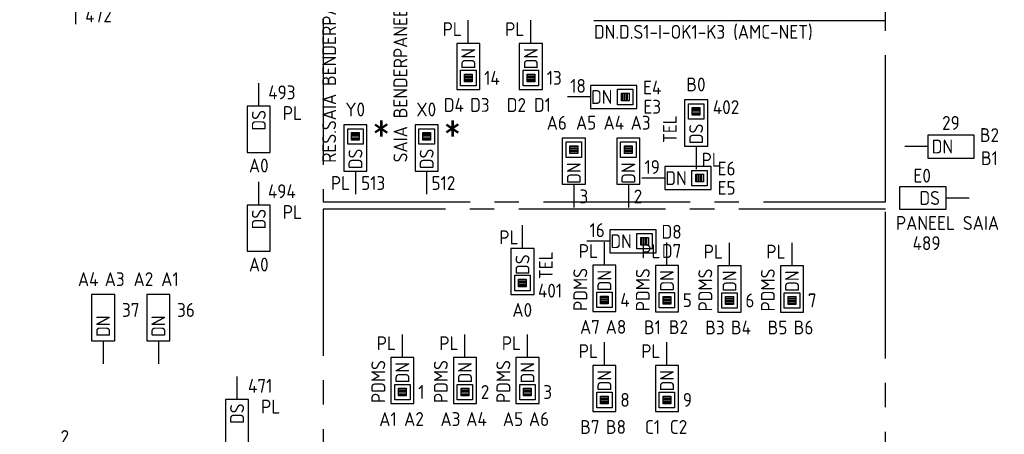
# Model space of a CAD drawing. Header units: millimetres. Extents: x 4336 to 79204, y -9688 to 63134.
# Tile 18 of 38: x 10108 to 22892, y 28129 to 33517. Entities that reach past the tile are written whole.
import ezdxf
from ezdxf.enums import TextEntityAlignment as Align

# ---------------------------------------------------------------- set-up
doc = ezdxf.new("R2010")
doc.units = ezdxf.units.MM
doc.header["$LTSCALE"] = 100
doc.linetypes.add('B0202', pattern=[28.125, 18.75, -3.125, 3.125, -3.125])
doc.linetypes.add('CENTER2', pattern=[28.575, 19.05, -3.175, 3.175, -3.175])
doc.layers.get('0').update_dxf_attribs({"linetype": 'CONTINUOUS'})
for name, color, linetype in [('DATA GROEN 90', 90, 'CONTINUOUS'), ('DBTA GRO_ATTRIB', 2, 'CONTINUOUS'), ('EB6445--_ATTRIB', 2, 'CONTINUOUS'), ('EL644104_LEIDING4', 2, 'B0202'), ('EL6445--_DATANET', 3, 'CONTINUOUS')]:
    doc.layers.add(name, color=color, linetype=linetype)
doc.styles.add('1_8', font='iso')
doc.styles.add('NORATT', font='isocp.shx')

# ---------------------------------------------------------------- blocks, each defined once
blk = doc.blocks.new('EA644502')
for p, q in [((-1.5, 6), (-1.5, 0)), ((1.5, 6), (-1.5, 6)), ((1.5, 0), (1.5, 6)), ((-1.5, 0), (1.5, 0))]:
    blk.add_line(p, q)
at = {"color": 1}
for p, q in [((-1, 5.5), (1, 5.5)), ((-1, 3.5), (-1, 5.5)), ((1, 5.5), (1, 3.5)), ((-0.5, 5), (0.5, 5)), ((-0.5, 4), (-0.5, 5)), ((0.5, 4.8), (-0.5, 4.8)), ((0.5, 4.6), (-0.5, 4.6)), ((0.5, 4.4), (-0.5, 4.4)), ((0.5, 4.2), (-0.5, 4.2)), ((0.5, 4), (-0.5, 4)), ((0.5, 5), (0.5, 4)), ((1, 3.5), (-1, 3.5))]:
    blk.add_line(p, q, dxfattribs=at)
at = {"color": 2}
blk.add_line((0, 0), (0, -3), dxfattribs=at)
at = {"style": 'NORATT', "flags": 8}
for tag, p in [('NUMMERA', (-1.5, 8)), ('NUMMERB', (1.5, 8))]:
    blk.add_attdef(tag, text='', height=1.8, rotation=90, dxfattribs=at).set_placement(p, align=Align.MIDDLE_CENTER)
blk.add_attdef('CODE', text='', height=1.8, rotation=90, dxfattribs=at).set_placement((0, 0.5), align=Align.MIDDLE_LEFT)
at = {"style": 'NORATT', "flags": 9}
for tag, p in [('PATCHSTR', (0, 4)), ('VERD', (0, 4)), ('PANEEL', (0, 4)), ('NUMMER', (6, 3)), ('HOOGTE', (-3, 2)), ('TYPE', (0, -2.5)), ('FABR', (0, -2.5)), ('PCODE', (0, -3)), ('PVERS', (0, -3)), ('PDATE', (0, -3))]:
    blk.add_attdef(tag, text='', height=1.8, dxfattribs=at).set_placement(p, align=Align.BOTTOM_LEFT)
for tag, p in [('NUMMERAP', (8, 1.5)), ('NUMMERBP', (8, -1.5))]:
    blk.add_attdef(tag, text='', height=1.8, dxfattribs=at).set_placement(p, align=Align.MIDDLE_CENTER)
blk = doc.blocks.new('EA644501')
for p, q in [((-1.5, 6), (-1.5, 0)), ((1.5, 6), (-1.5, 6)), ((1.5, 0), (1.5, 6)), ((-1.5, 0), (1.5, 0))]:
    blk.add_line(p, q)
at = {"color": 2}
blk.add_line((0, 0), (0, -3), dxfattribs=at)
at = {"style": '1_8', "flags": 9}
blk.add_attdef('NUMMER', text='', height=1.8, rotation=90, dxfattribs=at).set_placement((-3.5, 8), align=Align.BOTTOM_LEFT)
at = {"style": '1_8'}
for tag, flags, p in [('NUMMERAP', 9, (-1.5, 8)), ('NUMMERBP', 9, (1.5, 8)), ('NUMMERA', 8, (-1.5, 8)), ('NUMMERB', 8, (1.5, 8))]:
    blk.add_attdef(tag, text='', height=1.8, rotation=90, dxfattribs=dict(at, flags=flags)).set_placement(p, align=Align.MIDDLE_CENTER)
at = {"style": '1_8', "flags": 8}
blk.add_attdef('CODE', text='', height=1.8, rotation=90, dxfattribs=at).set_placement((0, 0.5), align=Align.MIDDLE_LEFT)
at = {"style": '1_8', "flags": 9}
for tag, p in [('TYPE', (0, 4)), ('FABR', (0, 3)), ('PDATE', (0, 2)), ('PVERS', (0, 1)), ('PCODE', (0, 0))]:
    blk.add_attdef(tag, text='', height=1.8, dxfattribs=at).set_placement(p, align=Align.MIDDLE_CENTER)
for tag in ['VERD', 'PATCHSTR', 'PANEEL']:
    blk.add_attdef(tag, text='', height=1.8, dxfattribs=at).set_placement((2, 0), align=Align.BOTTOM_LEFT)

msp = doc.modelspace()

# ---------------------------------------------------------------- linework, layer by layer
at = {"layer": 'EL644104_LEIDING4', "linetype": 'ByBlock'}
msp.add_line((21350, 33500, -18), (17564, 33500, -821), dxfattribs=at)
at = {"layer": 'EL644104_LEIDING4', "linetype": 'CENTER2'}
for points in [[(14050, 31150), (21350, 31150), (21350, 39252), (14050, 39252)], [(14050, 23400), (21350, 23400), (21350, 31055), (14050, 31055)]]:
    msp.add_lwpolyline(points, close=True, dxfattribs=at)

# ---------------------------------------------------------------- block references
at = {"layer": 'DATA GROEN 90'}
ref = msp.add_blockref('EA644502', (14467, 31550), dxfattribs=dict(at, xscale=100, yscale=100, zscale=100))
ref.add_attrib('CODE', 'DS', dxfattribs={"layer": 'DBTA GRO_ATTRIB', "color": 1, "height": 180, "rotation": 90, "style": 'NORATT', "flags": 8}).set_placement((14467, 31841), align=Align.MIDDLE_RIGHT)
ref.add_attrib('NUMMERA', 'Y0', dxfattribs={"layer": 'DBTA GRO_ATTRIB', "color": 1, "height": 180, "style": 'NORATT', "flags": 8}).set_placement((14464, 32350), align=Align.MIDDLE_CENTER)
ref.add_attrib('HOOGTE', 'PL', dxfattribs={"layer": 'DBTA GRO_ATTRIB', "color": 1, "height": 180, "style": 'NORATT', "flags": 8}).set_placement((14148, 31250), align=Align.BOTTOM_LEFT)
ref.add_attrib('FABR', 'RES.SAIA BENDERPANEEL', dxfattribs={"layer": 'DBTA GRO_ATTRIB', "color": 1, "height": 180, "rotation": 90, "style": 'NORATT', "flags": 8}).set_placement((14126, 32930), align=Align.MIDDLE_CENTER)
ref.add_attrib('TYPE', '513', dxfattribs={"layer": 'DBTA GRO_ATTRIB', "color": 1, "height": 180, "style": 'NORATT', "flags": 8}).set_placement((14542, 31250), align=Align.BOTTOM_LEFT)
ref = msp.add_blockref('EA644502', (15392, 31550), dxfattribs=dict(at, xscale=100, yscale=100, zscale=100))
ref.add_attrib('CODE', 'DS', dxfattribs={"layer": 'DBTA GRO_ATTRIB', "color": 1, "height": 180, "rotation": 90, "style": 'NORATT', "flags": 8}).set_placement((15392, 31841), align=Align.MIDDLE_RIGHT)
ref.add_attrib('NUMMERA', 'X0', dxfattribs={"layer": 'DBTA GRO_ATTRIB', "color": 1, "height": 180, "style": 'NORATT', "flags": 8}).set_placement((15387, 32350), align=Align.MIDDLE_CENTER)
ref.add_attrib('FABR', 'SAIA BENDERPANEEL', dxfattribs={"layer": 'DBTA GRO_ATTRIB', "color": 1, "height": 180, "rotation": 90, "style": 'NORATT', "flags": 8}).set_placement((15051, 32723), align=Align.MIDDLE_CENTER)
ref.add_attrib('TYPE', '512', dxfattribs={"layer": 'DBTA GRO_ATTRIB', "color": 1, "height": 180, "style": 'NORATT', "flags": 8}).set_placement((15455, 31250), align=Align.BOTTOM_LEFT)
ref = msp.add_blockref('EA644502', (15933, 33209), dxfattribs=dict(at, xscale=100, yscale=100, zscale=100, rotation=180))
ref.add_attrib('CODE', 'DN', dxfattribs={"layer": 'DBTA GRO_ATTRIB', "color": 1, "height": 180, "rotation": 90, "style": 'NORATT', "flags": 8}).set_placement((15933, 32871), align=Align.MIDDLE_LEFT)
ref.add_attrib('NUMMERA', 'D3', dxfattribs={"layer": 'DBTA GRO_ATTRIB', "color": 1, "height": 180, "style": 'NORATT', "flags": 8}).set_placement((16083, 32409), align=Align.MIDDLE_CENTER)
ref.add_attrib('NUMMERB', 'D4', dxfattribs={"layer": 'DBTA GRO_ATTRIB', "color": 1, "height": 180, "style": 'NORATT', "flags": 8}).set_placement((15745, 32408), align=Align.MIDDLE_CENTER)
ref.add_attrib('HOOGTE', 'PL', dxfattribs={"layer": 'DBTA GRO_ATTRIB', "color": 1, "height": 180, "style": 'NORATT', "flags": 8}).set_placement((15599, 33250), align=Align.BOTTOM_LEFT)
ref.add_attrib('TYPE', '14', dxfattribs={"layer": 'DBTA GRO_ATTRIB', "color": 1, "height": 180, "style": 'NORATT', "flags": 8}).set_placement((16139, 32616), align=Align.BOTTOM_LEFT)
ref = msp.add_blockref('EA644502', (16745, 33209), dxfattribs=dict(at, xscale=100, yscale=100, zscale=100, rotation=180))
ref.add_attrib('CODE', 'DN', dxfattribs={"layer": 'DBTA GRO_ATTRIB', "color": 1, "height": 180, "rotation": 90, "style": 'NORATT', "flags": 8}).set_placement((16745, 32871), align=Align.MIDDLE_LEFT)
ref.add_attrib('NUMMERA', 'D1', dxfattribs={"layer": 'DBTA GRO_ATTRIB', "color": 1, "height": 180, "style": 'NORATT', "flags": 8}).set_placement((16895, 32409), align=Align.MIDDLE_CENTER)
ref.add_attrib('NUMMERB', 'D2', dxfattribs={"layer": 'DBTA GRO_ATTRIB', "color": 1, "height": 180, "style": 'NORATT', "flags": 8}).set_placement((16557, 32408), align=Align.MIDDLE_CENTER)
ref.add_attrib('HOOGTE', 'PL', dxfattribs={"layer": 'DBTA GRO_ATTRIB', "color": 1, "height": 180, "style": 'NORATT', "flags": 8}).set_placement((16411, 33250), align=Align.BOTTOM_LEFT)
ref.add_attrib('TYPE', '13', dxfattribs={"layer": 'DBTA GRO_ATTRIB', "color": 1, "height": 180, "style": 'NORATT', "flags": 8}).set_placement((16951, 32616), align=Align.BOTTOM_LEFT)
ref = msp.add_blockref('EA644502', (17521, 32512), dxfattribs=dict(at, xscale=100, yscale=100, zscale=100, rotation=270))
ref.add_attrib('CODE', 'DN', dxfattribs={"layer": 'EB6445--_ATTRIB', "color": 1, "height": 180, "style": 'NORATT', "flags": 8}).set_placement((17805, 32512), align=Align.MIDDLE_RIGHT)
ref.add_attrib('NUMMERA', 'E3', dxfattribs={"layer": 'DBTA GRO_ATTRIB', "color": 1, "height": 180, "style": 'NORATT', "flags": 8}).set_placement((18321, 32385), align=Align.MIDDLE_CENTER)
ref.add_attrib('NUMMERB', 'E4', dxfattribs={"layer": 'DBTA GRO_ATTRIB', "color": 1, "height": 180, "style": 'NORATT', "flags": 8}).set_placement((18321, 32635), align=Align.MIDDLE_CENTER)
ref.add_attrib('TYPE', '18', dxfattribs={"layer": 'EB6445--_ATTRIB', "color": 1, "height": 180, "style": 'NORATT', "flags": 8}).set_placement((17256, 32512), align=Align.BOTTOM_LEFT)
ref = msp.add_blockref('EA644502', (18891, 31875), dxfattribs=dict(at, xscale=100, yscale=100, zscale=100))
ref.add_attrib('CODE', 'DS', dxfattribs={"layer": 'DBTA GRO_ATTRIB', "color": 1, "height": 180, "rotation": 90, "style": 'NORATT', "flags": 8}).set_placement((18891, 32166), align=Align.MIDDLE_RIGHT)
ref.add_attrib('NUMMERA', 'B0', dxfattribs={"layer": 'DBTA GRO_ATTRIB', "color": 1, "height": 180, "style": 'NORATT', "flags": 8}).set_placement((18889, 32675), align=Align.MIDDLE_CENTER)
ref.add_attrib('HOOGTE', 'PL', dxfattribs={"layer": 'DBTA GRO_ATTRIB', "color": 1, "height": 180, "style": 'NORATT', "flags": 8}).set_placement((18962, 31553), align=Align.BOTTOM_LEFT)
ref.add_attrib('FABR', 'TEL', dxfattribs={"layer": 'DBTA GRO_ATTRIB', "color": 1, "height": 180, "rotation": 90, "style": 'NORATT', "flags": 8}).set_placement((18550, 32095), align=Align.MIDDLE_CENTER)
ref.add_attrib('TYPE', '402', dxfattribs={"layer": 'DBTA GRO_ATTRIB', "color": 1, "height": 180, "style": 'NORATT', "flags": 8}).set_placement((19108, 32236), align=Align.BOTTOM_LEFT)
ref = msp.add_blockref('EA644502', (17303, 31378), dxfattribs=dict(at, xscale=100, yscale=100, zscale=100))
ref.add_attrib('CODE', 'DN', dxfattribs={"layer": 'EB6445--_ATTRIB', "color": 1, "height": 180, "rotation": 90, "style": 'NORATT', "flags": 8}).set_placement((17303, 31662), align=Align.MIDDLE_RIGHT)
ref.add_attrib('NUMMERA', 'A5', dxfattribs={"layer": 'DBTA GRO_ATTRIB', "color": 1, "height": 180, "style": 'NORATT', "flags": 8}).set_placement((17462, 32178), align=Align.MIDDLE_CENTER)
ref.add_attrib('NUMMERB', 'A6', dxfattribs={"layer": 'DBTA GRO_ATTRIB', "color": 1, "height": 180, "style": 'NORATT', "flags": 8}).set_placement((17082, 32177), align=Align.MIDDLE_CENTER)
ref.add_attrib('TYPE', '3', dxfattribs={"layer": 'EB6445--_ATTRIB', "color": 1, "height": 180, "style": 'NORATT', "flags": 8}).set_placement((17376, 31076), align=Align.BOTTOM_LEFT)
ref = msp.add_blockref('EA644502', (18011, 31378), dxfattribs=dict(at, xscale=100, yscale=100, zscale=100))
ref.add_attrib('CODE', 'DN', dxfattribs={"layer": 'EB6445--_ATTRIB', "color": 1, "height": 180, "rotation": 90, "style": 'NORATT', "flags": 8}).set_placement((18011, 31662), align=Align.MIDDLE_RIGHT)
ref.add_attrib('NUMMERA', 'A3', dxfattribs={"layer": 'DBTA GRO_ATTRIB', "color": 1, "height": 180, "style": 'NORATT', "flags": 8}).set_placement((18170, 32178), align=Align.MIDDLE_CENTER)
ref.add_attrib('NUMMERB', 'A4', dxfattribs={"layer": 'DBTA GRO_ATTRIB', "color": 1, "height": 180, "style": 'NORATT', "flags": 8}).set_placement((17822, 32178), align=Align.MIDDLE_CENTER)
ref.add_attrib('TYPE', '2', dxfattribs={"layer": 'EB6445--_ATTRIB', "color": 1, "height": 180, "style": 'NORATT', "flags": 8}).set_placement((18080, 31076), align=Align.BOTTOM_LEFT)
ref = msp.add_blockref('EA644502', (18486, 31458), dxfattribs=dict(at, xscale=100, yscale=100, zscale=100, rotation=270))
ref.add_attrib('CODE', 'DN', dxfattribs={"layer": 'EB6445--_ATTRIB', "color": 1, "height": 180, "style": 'NORATT', "flags": 8}).set_placement((18770, 31458), align=Align.MIDDLE_RIGHT)
ref.add_attrib('NUMMERA', 'E5', dxfattribs={"layer": 'DBTA GRO_ATTRIB', "color": 1, "height": 180, "style": 'NORATT', "flags": 8}).set_placement((19286, 31332), align=Align.MIDDLE_CENTER)
ref.add_attrib('NUMMERB', 'E6', dxfattribs={"layer": 'DBTA GRO_ATTRIB', "color": 1, "height": 180, "style": 'NORATT', "flags": 8}).set_placement((19286, 31582), align=Align.MIDDLE_CENTER)
ref.add_attrib('TYPE', '19', dxfattribs={"layer": 'EB6445--_ATTRIB', "color": 1, "height": 180, "style": 'NORATT', "flags": 8}).set_placement((18220, 31458), align=Align.BOTTOM_LEFT)
ref = msp.add_blockref('EA644502', (16636, 30545), dxfattribs=dict(at, xscale=100, yscale=100, zscale=100, rotation=180))
ref.add_attrib('CODE', 'DS', dxfattribs={"layer": 'DBTA GRO_ATTRIB', "color": 1, "height": 180, "rotation": 90, "style": 'NORATT', "flags": 8}).set_placement((16636, 30200), align=Align.MIDDLE_LEFT)
ref.add_attrib('NUMMERA', 'A0', dxfattribs={"layer": 'DBTA GRO_ATTRIB', "color": 1, "height": 180, "style": 'NORATT', "flags": 8}).set_placement((16633, 29745), align=Align.MIDDLE_CENTER)
ref.add_attrib('HOOGTE', 'PL', dxfattribs={"layer": 'DBTA GRO_ATTRIB', "color": 1, "height": 180, "style": 'NORATT', "flags": 8}).set_placement((16335, 30545), align=Align.BOTTOM_LEFT)
ref.add_attrib('FABR', 'TEL', dxfattribs={"layer": 'DBTA GRO_ATTRIB', "color": 1, "height": 180, "rotation": 90, "style": 'NORATT', "flags": 8}).set_placement((17084, 30146), align=Align.BOTTOM_LEFT)
ref.add_attrib('TYPE', '401', dxfattribs={"layer": 'DBTA GRO_ATTRIB', "color": 1, "height": 180, "style": 'NORATT', "flags": 8}).set_placement((16837, 29852), align=Align.BOTTOM_LEFT)
ref = msp.add_blockref('EA644502', (17772, 30638), dxfattribs=dict(at, xscale=100, yscale=100, zscale=100, rotation=270))
ref.add_attrib('CODE', 'DN', dxfattribs={"layer": 'EB6445--_ATTRIB', "color": 1, "height": 180, "style": 'NORATT', "flags": 8}).set_placement((18056, 30638), align=Align.MIDDLE_RIGHT)
ref.add_attrib('NUMMERA', 'D7', dxfattribs={"layer": 'DBTA GRO_ATTRIB', "color": 1, "height": 180, "style": 'NORATT', "flags": 8}).set_placement((18572, 30511), align=Align.MIDDLE_CENTER)
ref.add_attrib('NUMMERB', 'D8', dxfattribs={"layer": 'DBTA GRO_ATTRIB', "color": 1, "height": 180, "style": 'NORATT', "flags": 8}).set_placement((18572, 30761), align=Align.MIDDLE_CENTER)
ref.add_attrib('TYPE', '16', dxfattribs={"layer": 'EB6445--_ATTRIB', "color": 1, "height": 180, "style": 'NORATT', "flags": 8}).set_placement((17507, 30638), align=Align.BOTTOM_LEFT)
ref = msp.add_blockref('EA644502', (17700, 30325), dxfattribs=dict(at, xscale=100, yscale=100, zscale=100, rotation=180))
ref.add_attrib('CODE', 'DN', dxfattribs={"layer": 'DBTA GRO_ATTRIB', "color": 1, "height": 180, "rotation": 90, "style": 'NORATT', "flags": 8}).set_placement((17700, 29987), align=Align.MIDDLE_LEFT)
ref.add_attrib('NUMMERA', 'A8', dxfattribs={"layer": 'DBTA GRO_ATTRIB', "color": 1, "height": 180, "style": 'NORATT', "flags": 8}).set_placement((17850, 29525), align=Align.MIDDLE_CENTER)
ref.add_attrib('NUMMERB', 'A7', dxfattribs={"layer": 'DBTA GRO_ATTRIB', "color": 1, "height": 180, "style": 'NORATT', "flags": 8}).set_placement((17512, 29524), align=Align.MIDDLE_CENTER)
ref.add_attrib('HOOGTE', 'PL', dxfattribs={"layer": 'DBTA GRO_ATTRIB', "color": 1, "height": 180, "style": 'NORATT', "flags": 8}).set_placement((17367, 30366), align=Align.BOTTOM_LEFT)
ref.add_attrib('FABR', 'PDMS', dxfattribs={"layer": 'DBTA GRO_ATTRIB', "color": 1, "height": 180, "rotation": 90, "style": 'NORATT', "flags": 8}).set_placement((17531, 29732), align=Align.BOTTOM_LEFT)
ref.add_attrib('TYPE', '4', dxfattribs={"layer": 'DBTA GRO_ATTRIB', "color": 1, "height": 180, "style": 'NORATT', "flags": 8}).set_placement((17906, 29732), align=Align.BOTTOM_LEFT)
ref = msp.add_blockref('EA644502', (18512, 30322), dxfattribs=dict(at, xscale=100, yscale=100, zscale=100, rotation=180))
ref.add_attrib('CODE', 'DN', dxfattribs={"layer": 'DBTA GRO_ATTRIB', "color": 1, "height": 180, "rotation": 90, "style": 'NORATT', "flags": 8}).set_placement((18512, 29984), align=Align.MIDDLE_LEFT)
ref.add_attrib('NUMMERA', 'B2', dxfattribs={"layer": 'DBTA GRO_ATTRIB', "color": 1, "height": 180, "style": 'NORATT', "flags": 8}).set_placement((18662, 29522), align=Align.MIDDLE_CENTER)
ref.add_attrib('NUMMERB', 'B1', dxfattribs={"layer": 'DBTA GRO_ATTRIB', "color": 1, "height": 180, "style": 'NORATT', "flags": 8}).set_placement((18324, 29520), align=Align.MIDDLE_CENTER)
ref.add_attrib('HOOGTE', 'PL', dxfattribs={"layer": 'DBTA GRO_ATTRIB', "color": 1, "height": 180, "style": 'NORATT', "flags": 8}).set_placement((18178, 30363), align=Align.BOTTOM_LEFT)
ref.add_attrib('FABR', 'PDMS', dxfattribs={"layer": 'DBTA GRO_ATTRIB', "color": 1, "height": 180, "rotation": 90, "style": 'NORATT', "flags": 8}).set_placement((18342, 29729), align=Align.BOTTOM_LEFT)
ref.add_attrib('TYPE', '5', dxfattribs={"layer": 'DBTA GRO_ATTRIB', "color": 1, "height": 180, "style": 'NORATT', "flags": 8}).set_placement((18718, 29728), align=Align.BOTTOM_LEFT)
ref = msp.add_blockref('EA644502', (19324, 30318), dxfattribs=dict(at, xscale=100, yscale=100, zscale=100, rotation=180))
ref.add_attrib('CODE', 'DN', dxfattribs={"layer": 'DBTA GRO_ATTRIB', "color": 1, "height": 180, "rotation": 90, "style": 'NORATT', "flags": 8}).set_placement((19324, 29980), align=Align.MIDDLE_LEFT)
ref.add_attrib('NUMMERA', 'B4', dxfattribs={"layer": 'DBTA GRO_ATTRIB', "color": 1, "height": 180, "style": 'NORATT', "flags": 8}).set_placement((19474, 29518), align=Align.MIDDLE_CENTER)
ref.add_attrib('NUMMERB', 'B3', dxfattribs={"layer": 'DBTA GRO_ATTRIB', "color": 1, "height": 180, "style": 'NORATT', "flags": 8}).set_placement((19136, 29517), align=Align.MIDDLE_CENTER)
ref.add_attrib('HOOGTE', 'PL', dxfattribs={"layer": 'DBTA GRO_ATTRIB', "color": 1, "height": 180, "style": 'NORATT', "flags": 8}).set_placement((18990, 30359), align=Align.BOTTOM_LEFT)
ref.add_attrib('FABR', 'PDMS', dxfattribs={"layer": 'DBTA GRO_ATTRIB', "color": 1, "height": 180, "rotation": 90, "style": 'NORATT', "flags": 8}).set_placement((19154, 29725), align=Align.BOTTOM_LEFT)
ref.add_attrib('TYPE', '6', dxfattribs={"layer": 'DBTA GRO_ATTRIB', "color": 1, "height": 180, "style": 'NORATT', "flags": 8}).set_placement((19530, 29725), align=Align.BOTTOM_LEFT)
ref = msp.add_blockref('EA644502', (20136, 30318), dxfattribs=dict(at, xscale=100, yscale=100, zscale=100, rotation=180))
ref.add_attrib('CODE', 'DN', dxfattribs={"layer": 'DBTA GRO_ATTRIB', "color": 1, "height": 180, "rotation": 90, "style": 'NORATT', "flags": 8}).set_placement((20136, 29980), align=Align.MIDDLE_LEFT)
ref.add_attrib('NUMMERA', 'B6', dxfattribs={"layer": 'DBTA GRO_ATTRIB', "color": 1, "height": 180, "style": 'NORATT', "flags": 8}).set_placement((20286, 29518), align=Align.MIDDLE_CENTER)
ref.add_attrib('NUMMERB', 'B5', dxfattribs={"layer": 'DBTA GRO_ATTRIB', "color": 1, "height": 180, "style": 'NORATT', "flags": 8}).set_placement((19948, 29517), align=Align.MIDDLE_CENTER)
ref.add_attrib('HOOGTE', 'PL', dxfattribs={"layer": 'DBTA GRO_ATTRIB', "color": 1, "height": 180, "style": 'NORATT', "flags": 8}).set_placement((19802, 30359), align=Align.BOTTOM_LEFT)
ref.add_attrib('FABR', 'PDMS', dxfattribs={"layer": 'DBTA GRO_ATTRIB', "color": 1, "height": 180, "rotation": 90, "style": 'NORATT', "flags": 8}).set_placement((19966, 29725), align=Align.BOTTOM_LEFT)
ref.add_attrib('TYPE', '7', dxfattribs={"layer": 'DBTA GRO_ATTRIB', "color": 1, "height": 180, "style": 'NORATT', "flags": 8}).set_placement((20342, 29725), align=Align.BOTTOM_LEFT)
ref = msp.add_blockref('EA644502', (15077, 29128), dxfattribs=dict(at, xscale=100, yscale=100, zscale=100, rotation=180))
ref.add_attrib('CODE', 'DN', dxfattribs={"layer": 'DBTA GRO_ATTRIB', "color": 1, "height": 180, "rotation": 90, "style": 'NORATT', "flags": 8}).set_placement((15077, 28790), align=Align.MIDDLE_LEFT)
ref.add_attrib('NUMMERA', 'A2', dxfattribs={"layer": 'DBTA GRO_ATTRIB', "color": 1, "height": 180, "style": 'NORATT', "flags": 8}).set_placement((15227, 28328), align=Align.MIDDLE_CENTER)
ref.add_attrib('NUMMERB', 'A1', dxfattribs={"layer": 'DBTA GRO_ATTRIB', "color": 1, "height": 180, "style": 'NORATT', "flags": 8}).set_placement((14889, 28327), align=Align.MIDDLE_CENTER)
ref.add_attrib('HOOGTE', 'PL', dxfattribs={"layer": 'DBTA GRO_ATTRIB', "color": 1, "height": 180, "style": 'NORATT', "flags": 8}).set_placement((14744, 29169), align=Align.BOTTOM_LEFT)
ref.add_attrib('FABR', 'PDMS', dxfattribs={"layer": 'DBTA GRO_ATTRIB', "color": 1, "height": 180, "rotation": 90, "style": 'NORATT', "flags": 8}).set_placement((14908, 28535), align=Align.BOTTOM_LEFT)
ref.add_attrib('TYPE', '1', dxfattribs={"layer": 'DBTA GRO_ATTRIB', "color": 1, "height": 180, "style": 'NORATT', "flags": 8}).set_placement((15283, 28535), align=Align.BOTTOM_LEFT)
ref = msp.add_blockref('EA644502', (15889, 29128), dxfattribs=dict(at, xscale=100, yscale=100, zscale=100, rotation=180))
ref.add_attrib('CODE', 'DN', dxfattribs={"layer": 'DBTA GRO_ATTRIB', "color": 1, "height": 180, "rotation": 90, "style": 'NORATT', "flags": 8}).set_placement((15889, 28790), align=Align.MIDDLE_LEFT)
ref.add_attrib('NUMMERA', 'A4', dxfattribs={"layer": 'DBTA GRO_ATTRIB', "color": 1, "height": 180, "style": 'NORATT', "flags": 8}).set_placement((16039, 28328), align=Align.MIDDLE_CENTER)
ref.add_attrib('NUMMERB', 'A3', dxfattribs={"layer": 'DBTA GRO_ATTRIB', "color": 1, "height": 180, "style": 'NORATT', "flags": 8}).set_placement((15701, 28327), align=Align.MIDDLE_CENTER)
ref.add_attrib('HOOGTE', 'PL', dxfattribs={"layer": 'DBTA GRO_ATTRIB', "color": 1, "height": 180, "style": 'NORATT', "flags": 8}).set_placement((15556, 29169), align=Align.BOTTOM_LEFT)
ref.add_attrib('FABR', 'PDMS', dxfattribs={"layer": 'DBTA GRO_ATTRIB', "color": 1, "height": 180, "rotation": 90, "style": 'NORATT', "flags": 8}).set_placement((15720, 28535), align=Align.BOTTOM_LEFT)
ref.add_attrib('TYPE', '2', dxfattribs={"layer": 'DBTA GRO_ATTRIB', "color": 1, "height": 180, "style": 'NORATT', "flags": 8}).set_placement((16095, 28535), align=Align.BOTTOM_LEFT)
ref = msp.add_blockref('EA644502', (16701, 29128), dxfattribs=dict(at, xscale=100, yscale=100, zscale=100, rotation=180))
ref.add_attrib('CODE', 'DN', dxfattribs={"layer": 'DBTA GRO_ATTRIB', "color": 1, "height": 180, "rotation": 90, "style": 'NORATT', "flags": 8}).set_placement((16701, 28790), align=Align.MIDDLE_LEFT)
ref.add_attrib('NUMMERA', 'A6', dxfattribs={"layer": 'DBTA GRO_ATTRIB', "color": 1, "height": 180, "style": 'NORATT', "flags": 8}).set_placement((16851, 28328), align=Align.MIDDLE_CENTER)
ref.add_attrib('NUMMERB', 'A5', dxfattribs={"layer": 'DBTA GRO_ATTRIB', "color": 1, "height": 180, "style": 'NORATT', "flags": 8}).set_placement((16513, 28327), align=Align.MIDDLE_CENTER)
ref.add_attrib('HOOGTE', 'PL', dxfattribs={"layer": 'DBTA GRO_ATTRIB', "color": 1, "height": 180, "style": 'NORATT', "flags": 8}).set_placement((16368, 29169), align=Align.BOTTOM_LEFT)
ref.add_attrib('FABR', 'PDMS', dxfattribs={"layer": 'DBTA GRO_ATTRIB', "color": 1, "height": 180, "rotation": 90, "style": 'NORATT', "flags": 8}).set_placement((16532, 28535), align=Align.BOTTOM_LEFT)
ref.add_attrib('TYPE', '3', dxfattribs={"layer": 'DBTA GRO_ATTRIB', "color": 1, "height": 180, "style": 'NORATT', "flags": 8}).set_placement((16907, 28535), align=Align.BOTTOM_LEFT)
ref = msp.add_blockref('EA644502', (17700, 29025), dxfattribs=dict(at, xscale=100, yscale=100, zscale=100, rotation=180))
ref.add_attrib('CODE', 'DN', dxfattribs={"layer": 'DBTA GRO_ATTRIB', "color": 1, "height": 180, "rotation": 90, "style": 'NORATT', "flags": 8}).set_placement((17700, 28687), align=Align.MIDDLE_LEFT)
ref.add_attrib('NUMMERA', 'B8', dxfattribs={"layer": 'DBTA GRO_ATTRIB', "color": 1, "height": 180, "style": 'NORATT', "flags": 8}).set_placement((17850, 28225), align=Align.MIDDLE_CENTER)
ref.add_attrib('NUMMERB', 'B7', dxfattribs={"layer": 'DBTA GRO_ATTRIB', "color": 1, "height": 180, "style": 'NORATT', "flags": 8}).set_placement((17512, 28224), align=Align.MIDDLE_CENTER)
ref.add_attrib('HOOGTE', 'PL', dxfattribs={"layer": 'DBTA GRO_ATTRIB', "color": 1, "height": 180, "style": 'NORATT', "flags": 8}).set_placement((17367, 29066), align=Align.BOTTOM_LEFT)
ref.add_attrib('TYPE', '8', dxfattribs={"layer": 'DBTA GRO_ATTRIB', "color": 1, "height": 180, "style": 'NORATT', "flags": 8}).set_placement((17906, 28432), align=Align.BOTTOM_LEFT)
ref = msp.add_blockref('EA644502', (18512, 29025), dxfattribs=dict(at, xscale=100, yscale=100, zscale=100, rotation=180))
ref.add_attrib('CODE', 'DN', dxfattribs={"layer": 'DBTA GRO_ATTRIB', "color": 1, "height": 180, "rotation": 90, "style": 'NORATT', "flags": 8}).set_placement((18512, 28687), align=Align.MIDDLE_LEFT)
ref.add_attrib('NUMMERA', 'C2', dxfattribs={"layer": 'DBTA GRO_ATTRIB', "color": 1, "height": 180, "style": 'NORATT', "flags": 8}).set_placement((18662, 28225), align=Align.MIDDLE_CENTER)
ref.add_attrib('NUMMERB', 'C1', dxfattribs={"layer": 'DBTA GRO_ATTRIB', "color": 1, "height": 180, "style": 'NORATT', "flags": 8}).set_placement((18324, 28224), align=Align.MIDDLE_CENTER)
ref.add_attrib('HOOGTE', 'PL', dxfattribs={"layer": 'DBTA GRO_ATTRIB', "color": 1, "height": 180, "style": 'NORATT', "flags": 8}).set_placement((18178, 29066), align=Align.BOTTOM_LEFT)
ref.add_attrib('TYPE', '9', dxfattribs={"layer": 'DBTA GRO_ATTRIB', "color": 1, "height": 180, "style": 'NORATT', "flags": 8}).set_placement((18718, 28432), align=Align.BOTTOM_LEFT)
at = {"layer": 'EL6445--_DATANET'}
ref = msp.add_blockref('EA644501', (10832, 33760), dxfattribs=dict(at, xscale=-100, yscale=100, zscale=100))
ref.add_attrib('CODE', 'DS', dxfattribs={"layer": 'EB6445--_ATTRIB', "color": 1, "height": 180, "rotation": 90, "style": 'NORATT', "flags": 8}).set_placement((10832, 34051), align=Align.MIDDLE_RIGHT)
ref.add_attrib('NUMMERA', 'D0', dxfattribs={"layer": 'EB6445--_ATTRIB', "color": 1, "height": 180, "style": 'NORATT', "flags": 8}).set_placement((10831, 34533), align=Align.MIDDLE_CENTER)
ref.add_attrib('FABR', 'PL', dxfattribs={"layer": '0', "color": 1, "height": 180, "style": '1_8', "flags": 8}).set_placement((11268, 33851), align=Align.MIDDLE_CENTER)
ref.add_attrib('TYPE', '472', dxfattribs={"layer": '0', "color": 1, "height": 180, "style": '1_8', "flags": 8}).set_placement((11131, 33572), align=Align.MIDDLE_CENTER)
ref = msp.add_blockref('EA644501', (13212, 32393), dxfattribs=dict(at, xscale=100, yscale=100, zscale=100, rotation=180))
ref.add_attrib('CODE', 'DS', dxfattribs={"layer": 'EB6445--_ATTRIB', "color": 1, "height": 180, "rotation": 90, "style": 'NORATT', "flags": 8}).set_placement((13212, 32343), align=Align.MIDDLE_RIGHT)
ref.add_attrib('NUMMERA', 'A0', dxfattribs={"layer": 'EB6445--_ATTRIB', "color": 1, "height": 180, "style": 'NORATT', "flags": 8}).set_placement((13212, 31621), align=Align.MIDDLE_CENTER)
ref.add_attrib('FABR', 'PL', dxfattribs={"layer": '0', "color": 1, "height": 180, "style": '1_8', "flags": 8}).set_placement((13649, 32303), align=Align.MIDDLE_CENTER)
ref.add_attrib('TYPE', '493', dxfattribs={"layer": '0', "color": 1, "height": 180, "style": '1_8', "flags": 8}).set_placement((13512, 32572), align=Align.MIDDLE_CENTER)
ref = msp.add_blockref('EA644501', (21900, 31868), dxfattribs=dict(at, xscale=100, yscale=100, zscale=100, rotation=270))
ref.add_attrib('CODE', 'DN', dxfattribs={"layer": 'EB6445--_ATTRIB', "color": 1, "height": 180, "style": 'NORATT', "flags": 8}).set_placement((21950, 31868), align=Align.MIDDLE_LEFT)
ref.add_attrib('NUMMERA', 'B1', dxfattribs={"layer": 'EB6445--_ATTRIB', "color": 1, "height": 180, "style": 'NORATT', "flags": 8}).set_placement((22700, 31717), align=Align.MIDDLE_CENTER)
ref.add_attrib('NUMMERB', 'B2', dxfattribs={"layer": 'EB6445--_ATTRIB', "color": 1, "height": 180, "style": 'NORATT', "flags": 8}).set_placement((22700, 32017), align=Align.MIDDLE_CENTER)
ref.add_attrib('TYPE', '29', dxfattribs={"layer": '0', "color": 1, "height": 180, "style": '1_8', "flags": 8}).set_placement((22200, 32175), align=Align.MIDDLE_CENTER)
ref = msp.add_blockref('EA644501', (22135, 31200), dxfattribs=dict(at, xscale=-100, yscale=100, zscale=100, rotation=90))
ref.add_attrib('CODE', 'DS', dxfattribs={"layer": 'EB6445--_ATTRIB', "color": 1, "height": 180, "style": 'NORATT', "flags": 8}).set_placement((21790, 31200), align=Align.MIDDLE_LEFT)
ref.add_attrib('NUMMERA', 'E0', dxfattribs={"layer": 'EB6445--_ATTRIB', "color": 1, "height": 180, "style": 'NORATT', "flags": 8}).set_placement((21826, 31490), align=Align.MIDDLE_CENTER)
ref.add_attrib('FABR', 'PANEEL SAIA', dxfattribs={"layer": '0', "color": 1, "height": 180, "style": '1_8', "flags": 8}).set_placement((22155, 30875), align=Align.MIDDLE_CENTER)
ref.add_attrib('TYPE', '489', dxfattribs={"layer": '0', "color": 1, "height": 180, "style": '1_8', "flags": 8}).set_placement((21883, 30613), align=Align.MIDDLE_CENTER)
ref = msp.add_blockref('EA644501', (13212, 31108), dxfattribs=dict(at, xscale=100, yscale=100, zscale=100, rotation=180))
ref.add_attrib('CODE', 'DS', dxfattribs={"layer": 'EB6445--_ATTRIB', "color": 1, "height": 180, "rotation": 90, "style": 'NORATT', "flags": 8}).set_placement((13212, 31058), align=Align.MIDDLE_RIGHT)
ref.add_attrib('NUMMERA', 'A0', dxfattribs={"layer": 'EB6445--_ATTRIB', "color": 1, "height": 180, "style": 'NORATT', "flags": 8}).set_placement((13212, 30335), align=Align.MIDDLE_CENTER)
ref.add_attrib('FABR', 'PL', dxfattribs={"layer": '0', "color": 1, "height": 180, "style": '1_8', "flags": 8}).set_placement((13649, 31017), align=Align.MIDDLE_CENTER)
ref.add_attrib('TYPE', '494', dxfattribs={"layer": '0', "color": 1, "height": 180, "style": '1_8', "flags": 8}).set_placement((13512, 31287), align=Align.MIDDLE_CENTER)
ref = msp.add_blockref('EA644501', (11191, 29345), dxfattribs=dict(at, xscale=100, yscale=100, zscale=100))
ref.add_attrib('CODE', 'DN', dxfattribs={"layer": 'EB6445--_ATTRIB', "color": 1, "height": 180, "rotation": 90, "style": 'NORATT', "flags": 8}).set_placement((11191, 29395), align=Align.MIDDLE_LEFT)
ref.add_attrib('NUMMERA', 'A4', dxfattribs={"layer": 'EB6445--_ATTRIB', "color": 1, "height": 180, "style": 'NORATT', "flags": 8}).set_placement((10997, 30145), align=Align.MIDDLE_CENTER)
ref.add_attrib('NUMMERB', 'A3', dxfattribs={"layer": 'EB6445--_ATTRIB', "color": 1, "height": 180, "style": 'NORATT', "flags": 8}).set_placement((11341, 30145), align=Align.MIDDLE_CENTER)
ref.add_attrib('TYPE', '37', dxfattribs={"layer": '0', "color": 1, "height": 180, "style": '1_8', "flags": 8}).set_placement((11550, 29745), align=Align.MIDDLE_CENTER)
ref = msp.add_blockref('EA644501', (11908, 29345), dxfattribs=dict(at, xscale=100, yscale=100, zscale=100))
ref.add_attrib('CODE', 'DN', dxfattribs={"layer": 'EB6445--_ATTRIB', "color": 1, "height": 180, "rotation": 90, "style": 'NORATT', "flags": 8}).set_placement((11908, 29395), align=Align.MIDDLE_LEFT)
ref.add_attrib('NUMMERA', 'A2', dxfattribs={"layer": 'EB6445--_ATTRIB', "color": 1, "height": 180, "style": 'NORATT', "flags": 8}).set_placement((11714, 30145), align=Align.MIDDLE_CENTER)
ref.add_attrib('NUMMERB', 'A1', dxfattribs={"layer": 'EB6445--_ATTRIB', "color": 1, "height": 180, "style": 'NORATT', "flags": 8}).set_placement((12058, 30145), align=Align.MIDDLE_CENTER)
ref.add_attrib('TYPE', '36', dxfattribs={"layer": '0', "color": 1, "height": 180, "style": '1_8', "flags": 8}).set_placement((12267, 29745), align=Align.MIDDLE_CENTER)
ref = msp.add_blockref('EA644501', (12930, 28580), dxfattribs=dict(at, xscale=100, yscale=100, zscale=100, rotation=180))
ref.add_attrib('CODE', 'DS', dxfattribs={"layer": 'EB6445--_ATTRIB', "color": 1, "height": 180, "rotation": 90, "style": 'NORATT', "flags": 8}).set_placement((12930, 28530), align=Align.MIDDLE_RIGHT)
ref.add_attrib('NUMMERA', 'C0', dxfattribs={"layer": 'EB6445--_ATTRIB', "color": 1, "height": 180, "style": 'NORATT', "flags": 8}).set_placement((12930, 27807), align=Align.MIDDLE_CENTER)
ref.add_attrib('FABR', 'PL', dxfattribs={"layer": '0', "color": 1, "height": 180, "style": '1_8', "flags": 8}).set_placement((13367, 28489), align=Align.MIDDLE_CENTER)
ref.add_attrib('TYPE', '471', dxfattribs={"layer": '0', "color": 1, "height": 180, "style": '1_8', "flags": 8}).set_placement((13230, 28759), align=Align.MIDDLE_CENTER)
ref = msp.add_blockref('EA644501', (10408, 27769), dxfattribs=dict(at, xscale=100, yscale=100, zscale=100, rotation=270))
ref.add_attrib('CODE', 'DW', dxfattribs={"layer": 'EB6445--_ATTRIB', "color": 1, "height": 180, "style": 'NORATT', "flags": 8}).set_placement((10458, 27769), align=Align.MIDDLE_LEFT)
ref.add_attrib('NUMMERA', 'E9', dxfattribs={"layer": 'EB6445--_ATTRIB', "color": 1, "height": 180, "style": 'NORATT', "flags": 8}).set_placement((11208, 27919), align=Align.MIDDLE_CENTER)
ref.add_attrib('NUMMERB', 'F9', dxfattribs={"layer": 'EB6445--_ATTRIB', "color": 1, "height": 180, "style": 'NORATT', "flags": 8}).set_placement((11208, 27619), align=Align.MIDDLE_CENTER)
ref.add_attrib('TYPE', '2', dxfattribs={"layer": 'EB6445--_ATTRIB', "color": 1, "height": 180, "style": 'NORATT', "flags": 8}).set_placement((10694, 28094), align=Align.MIDDLE_CENTER)

# ---------------------------------------------------------------- texts
at = {"layer": 'DATA GROEN 90', "char_height": 360, "width": 9347.62, "attachment_point": 4, "style": 'NORATT'}
for insert in [(14677, 32025), (15602, 32025)]:
    msp.add_mtext('{\\Fsimplex8|c0;\\C2;*}', dxfattribs=dict(at, insert=insert))
at = {"layer": 'EL6445--_DATANET', "insert": (17564, 33350, 18), "char_height": 180, "width": 4673.81, "attachment_point": 4, "style": 'NORATT'}
msp.add_mtext('{\\C2;DN.D.S1-I-OK1-K3 (AMC-NET)}', dxfattribs=at)

doc.saveas('drawing.dxf')
